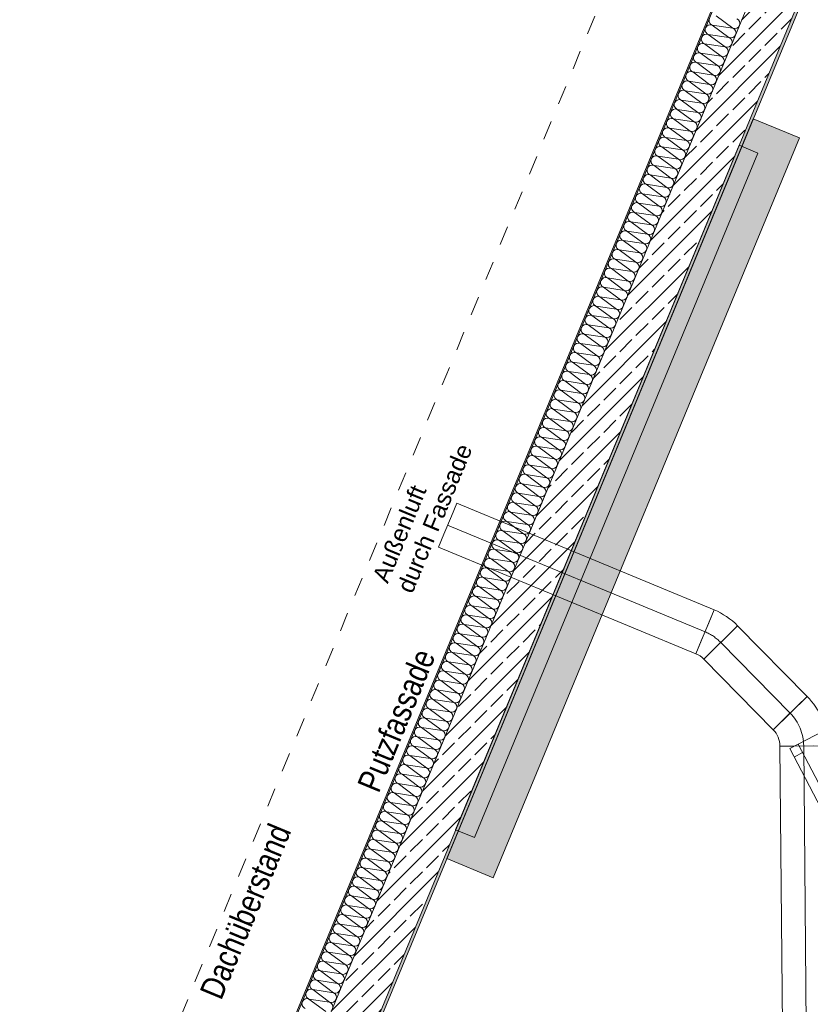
# Model space of a CAD drawing. Header units: metres. Extents: x -80 to 1923, y -189 to 69.
# Tile 123 of 256: x 931.24 to 935.4, y 18.25 to 23.43. Entities that reach past the tile are written whole.
import ezdxf

# ---------------------------------------------------------------- set-up
doc = ezdxf.new("R2010")
doc.units = ezdxf.units.M
doc.header["$MEASUREMENT"] = 0
doc.linetypes.add('Strichlinie_ eng', pattern=[0.115, 0.075, -0.04])
doc.linetypes.add('STRICHPUNKT2', pattern=[12.7, 6.35, -3.175, 0, -3.175])
for name, color, linetype in [('10 Fassade', 7, 'Continuous'), ('30 Dach', 7, 'Continuous'), ('70 Lüftung', 7, 'Continuous'), ('Neubau_10 Wand außen', 7, 'Continuous'), ('Neubau_30 Dach', 7, 'Continuous'), ('Neubau_50 Möblierung', 7, 'Continuous')]:
    doc.layers.add(name, color=color, linetype=linetype)
doc.styles.add('ERSTELLTER_STIL_2', font='ARIALN.TTF')
doc.styles.add('ERSTELLTER_STIL_3', font='arial.ttf')

# ---------------------------------------------------------------- blocks, each defined once
blk = doc.blocks.new('*X212', base_point=(929.77, 0))
at = {"layer": 'Neubau_10 Wand außen', "color": 8, "linetype": 'Continuous', "lineweight": 9}
for p, q in [((934.9011, 23.4479), (934.9895, 23.3825)), ((934.8807, 23.3987), (934.9691, 23.3332)), ((934.8807, 23.3987), (934.9895, 23.3825)), ((934.8603, 23.3494), (934.9691, 23.3332)), ((934.8603, 23.3494), (934.9487, 23.2839)), ((934.8399, 23.3001), (934.9283, 23.2347)), ((934.8399, 23.3001), (934.9487, 23.2839)), ((934.8195, 23.2508), (934.9079, 23.1854)), ((934.8195, 23.2508), (934.9283, 23.2347)), ((934.7991, 23.2016), (934.9079, 23.1854)), ((934.7991, 23.2016), (934.8874, 23.1361)), ((934.7787, 23.1523), (934.867, 23.0868)), ((934.7787, 23.1523), (934.8874, 23.1361)), ((934.7583, 23.103), (934.8466, 23.0376)), ((934.7583, 23.103), (934.867, 23.0868)), ((934.7175, 23.0045), (934.8058, 22.939)), ((934.7175, 23.0045), (934.8262, 22.9883)), ((934.7379, 23.0537), (934.8466, 23.0376)), ((934.7379, 23.0537), (934.8262, 22.9883)), ((934.6971, 22.9552), (934.7854, 22.8897)), ((934.6971, 22.9552), (934.8058, 22.939)), ((934.6766, 22.9059), (934.7854, 22.8897)), ((934.6766, 22.9059), (934.765, 22.8405)), ((934.6562, 22.8566), (934.7446, 22.7912)), ((934.6562, 22.8566), (934.765, 22.8405)), ((934.6358, 22.8074), (934.7242, 22.7419)), ((934.6358, 22.8074), (934.7446, 22.7912)), ((934.6154, 22.7581), (934.7242, 22.7419)), ((934.6154, 22.7581), (934.7038, 22.6926)), ((934.595, 22.7088), (934.6833, 22.6434)), ((934.595, 22.7088), (934.7038, 22.6926)), ((934.5746, 22.6596), (934.6629, 22.5941)), ((934.5746, 22.6596), (934.6833, 22.6434)), ((934.5542, 22.6103), (934.6629, 22.5941)), ((934.5542, 22.6103), (934.6425, 22.5448)), ((934.5338, 22.561), (934.6221, 22.4955)), ((934.5338, 22.561), (934.6425, 22.5448)), ((934.5134, 22.5117), (934.6017, 22.4463)), ((934.5134, 22.5117), (934.6221, 22.4955)), ((934.493, 22.4625), (934.6017, 22.4463)), ((934.493, 22.4625), (934.5813, 22.397)), ((934.4725, 22.4132), (934.5609, 22.3477)), ((934.4725, 22.4132), (934.5813, 22.397)), ((934.4521, 22.3639), (934.5405, 22.2985)), ((934.4521, 22.3639), (934.5609, 22.3477)), ((934.4317, 22.3146), (934.5405, 22.2985)), ((934.4317, 22.3146), (934.5201, 22.2492)), ((934.4113, 22.2654), (934.4997, 22.1999)), ((934.4113, 22.2654), (934.5201, 22.2492)), ((934.3909, 22.2161), (934.4792, 22.1506)), ((934.3909, 22.2161), (934.4997, 22.1999)), ((934.3705, 22.1668), (934.4792, 22.1506)), ((934.3705, 22.1668), (934.4588, 22.1014)), ((934.3501, 22.1175), (934.4384, 22.0521)), ((934.3501, 22.1175), (934.4588, 22.1014)), ((934.3093, 22.019), (934.418, 22.0028)), ((934.3093, 22.019), (934.3976, 21.9535)), ((934.3297, 22.0683), (934.418, 22.0028)), ((934.3297, 22.0683), (934.4384, 22.0521)), ((934.2889, 21.9697), (934.3772, 21.9043)), ((934.2889, 21.9697), (934.3976, 21.9535)), ((934.2684, 21.9204), (934.3568, 21.855)), ((934.2684, 21.9204), (934.3772, 21.9043)), ((934.248, 21.8712), (934.3568, 21.855)), ((934.248, 21.8712), (934.3364, 21.8057)), ((934.2276, 21.8219), (934.316, 21.7564)), ((934.2276, 21.8219), (934.3364, 21.8057)), ((934.2072, 21.7726), (934.2956, 21.7072)), ((934.2072, 21.7726), (934.316, 21.7564)), ((934.1868, 21.7234), (934.2956, 21.7072)), ((934.1868, 21.7234), (934.2751, 21.6579)), ((934.1664, 21.6741), (934.2547, 21.6086)), ((934.1664, 21.6741), (934.2751, 21.6579)), ((934.146, 21.6248), (934.2343, 21.5594)), ((934.146, 21.6248), (934.2547, 21.6086)), ((934.1256, 21.5755), (934.2343, 21.5594)), ((934.1256, 21.5755), (934.2139, 21.5101)), ((934.1052, 21.5263), (934.1935, 21.4608)), ((934.1052, 21.5263), (934.2139, 21.5101)), ((934.0848, 21.477), (934.1731, 21.4115)), ((934.0848, 21.477), (934.1935, 21.4608)), ((934.0643, 21.4277), (934.1731, 21.4115)), ((934.0643, 21.4277), (934.1527, 21.3623)), ((934.0439, 21.3784), (934.1323, 21.313)), ((934.0439, 21.3784), (934.1527, 21.3623)), ((934.0235, 21.3292), (934.1119, 21.2637)), ((934.0235, 21.3292), (934.1323, 21.313)), ((934.0031, 21.2799), (934.1119, 21.2637)), ((934.0031, 21.2799), (934.0915, 21.2144)), ((933.9827, 21.2306), (934.0711, 21.1652)), ((933.9827, 21.2306), (934.0915, 21.2144)), ((933.9623, 21.1813), (934.0506, 21.1159)), ((933.9623, 21.1813), (934.0711, 21.1652)), ((933.9419, 21.1321), (934.0506, 21.1159)), ((933.9419, 21.1321), (934.0302, 21.0666)), ((933.9215, 21.0828), (934.0098, 21.0173)), ((933.9215, 21.0828), (934.0302, 21.0666)), ((933.8807, 20.9843), (933.9894, 20.9681)), ((933.8807, 20.9843), (933.969, 20.9188)), ((933.9011, 21.0335), (933.9894, 20.9681)), ((933.9011, 21.0335), (934.0098, 21.0173)), ((933.8602, 20.935), (933.9486, 20.8695)), ((933.8602, 20.935), (933.969, 20.9188)), ((933.8398, 20.8857), (933.9282, 20.8202)), ((933.8398, 20.8857), (933.9486, 20.8695)), ((933.8194, 20.8364), (933.9282, 20.8202)), ((933.8194, 20.8364), (933.9078, 20.771)), ((933.799, 20.7872), (933.8874, 20.7217)), ((933.799, 20.7872), (933.9078, 20.771)), ((933.7786, 20.7379), (933.867, 20.6724)), ((933.7786, 20.7379), (933.8874, 20.7217)), ((933.7582, 20.6886), (933.867, 20.6724)), ((933.7582, 20.6886), (933.8465, 20.6232)), ((933.7378, 20.6393), (933.8261, 20.5739)), ((933.7378, 20.6393), (933.8465, 20.6232)), ((933.7174, 20.5901), (933.8057, 20.5246)), ((933.7174, 20.5901), (933.8261, 20.5739)), ((933.697, 20.5408), (933.8057, 20.5246)), ((933.697, 20.5408), (933.7853, 20.4753)), ((933.6766, 20.4915), (933.7649, 20.4261)), ((933.6766, 20.4915), (933.7853, 20.4753)), ((933.6562, 20.4422), (933.7445, 20.3768)), ((933.6562, 20.4422), (933.7649, 20.4261)), ((933.6357, 20.393), (933.7445, 20.3768)), ((933.6357, 20.393), (933.7241, 20.3275)), ((933.6153, 20.3437), (933.7037, 20.2782)), ((933.6153, 20.3437), (933.7241, 20.3275)), ((933.5949, 20.2944), (933.6833, 20.229)), ((933.5949, 20.2944), (933.7037, 20.2782)), ((933.5745, 20.2451), (933.6833, 20.229)), ((933.5745, 20.2451), (933.6629, 20.1797)), ((933.5541, 20.1959), (933.6424, 20.1304)), ((933.5541, 20.1959), (933.6629, 20.1797)), ((933.5337, 20.1466), (933.622, 20.0811)), ((933.5337, 20.1466), (933.6424, 20.1304)), ((933.5133, 20.0973), (933.622, 20.0811)), ((933.5133, 20.0973), (933.6016, 20.0319)), ((933.4725, 19.9988), (933.5608, 19.9333)), ((933.4725, 19.9988), (933.5812, 19.9826)), ((933.4929, 20.0481), (933.5812, 19.9826)), ((933.4929, 20.0481), (933.6016, 20.0319)), ((933.4521, 19.9495), (933.5608, 19.9333)), ((933.4521, 19.9495), (933.5404, 19.884)), ((933.4316, 19.9002), (933.52, 19.8348)), ((933.4316, 19.9002), (933.5404, 19.884)), ((933.4112, 19.851), (933.4996, 19.7855)), ((933.4112, 19.851), (933.52, 19.8348)), ((933.3908, 19.8017), (933.4996, 19.7855)), ((933.3908, 19.8017), (933.4792, 19.7362)), ((933.3704, 19.7524), (933.4588, 19.687)), ((933.3704, 19.7524), (933.4792, 19.7362)), ((933.35, 19.7031), (933.4383, 19.6377)), ((933.35, 19.7031), (933.4588, 19.687)), ((933.3296, 19.6539), (933.4383, 19.6377)), ((933.3296, 19.6539), (933.4179, 19.5884)), ((933.3092, 19.6046), (933.3975, 19.5391)), ((933.3092, 19.6046), (933.4179, 19.5884)), ((933.2888, 19.5553), (933.3771, 19.4899)), ((933.2888, 19.5553), (933.3975, 19.5391)), ((933.2684, 19.506), (933.3771, 19.4899)), ((933.2684, 19.506), (933.3567, 19.4406)), ((933.248, 19.4568), (933.3363, 19.3913)), ((933.248, 19.4568), (933.3567, 19.4406)), ((933.2275, 19.4075), (933.3159, 19.342)), ((933.2275, 19.4075), (933.3363, 19.3913)), ((933.2071, 19.3582), (933.3159, 19.342)), ((933.2071, 19.3582), (933.2955, 19.2928)), ((933.1867, 19.3089), (933.2751, 19.2435)), ((933.1867, 19.3089), (933.2955, 19.2928)), ((933.1663, 19.2597), (933.2547, 19.1942)), ((933.1663, 19.2597), (933.2751, 19.2435)), ((933.1459, 19.2104), (933.2547, 19.1942)), ((933.1459, 19.2104), (933.2342, 19.1449)), ((933.1255, 19.1611), (933.2138, 19.0957)), ((933.1255, 19.1611), (933.2342, 19.1449)), ((933.1051, 19.1119), (933.1934, 19.0464)), ((933.1051, 19.1119), (933.2138, 19.0957)), ((933.0847, 19.0626), (933.1934, 19.0464)), ((933.0847, 19.0626), (933.173, 18.9971)), ((933.0439, 18.964), (933.1322, 18.8986)), ((933.0439, 18.964), (933.1526, 18.9479)), ((933.0643, 19.0133), (933.1526, 18.9479)), ((933.0643, 19.0133), (933.173, 18.9971)), ((933.0234, 18.9148), (933.1322, 18.8986)), ((933.0234, 18.9148), (933.1118, 18.8493)), ((933.003, 18.8655), (933.0914, 18.8)), ((933.003, 18.8655), (933.1118, 18.8493)), ((932.9826, 18.8162), (933.071, 18.7508)), ((932.9826, 18.8162), (933.0914, 18.8)), ((932.9622, 18.7669), (933.071, 18.7508)), ((932.9622, 18.7669), (933.0506, 18.7015)), ((932.9418, 18.7177), (933.0302, 18.6522)), ((932.9418, 18.7177), (933.0506, 18.7015)), ((932.9214, 18.6684), (933.0097, 18.6029)), ((932.9214, 18.6684), (933.0302, 18.6522)), ((932.901, 18.6191), (933.0097, 18.6029)), ((932.901, 18.6191), (932.9893, 18.5537)), ((932.8806, 18.5698), (932.9689, 18.5044)), ((932.8806, 18.5698), (932.9893, 18.5537)), ((932.8602, 18.5206), (932.9485, 18.4551)), ((932.8602, 18.5206), (932.9689, 18.5044)), ((932.8398, 18.4713), (932.9485, 18.4551)), ((932.8398, 18.4713), (932.9281, 18.4058)), ((932.8194, 18.422), (932.9077, 18.3566)), ((932.8194, 18.422), (932.9281, 18.4058)), ((932.7989, 18.3728), (932.8873, 18.3073)), ((932.7989, 18.3728), (932.9077, 18.3566)), ((932.7785, 18.3235), (932.8873, 18.3073)), ((932.7785, 18.3235), (932.8669, 18.258)), ((932.7581, 18.2742), (932.8465, 18.2087)), ((932.7581, 18.2742), (932.8669, 18.258))]:
    blk.add_line(p, q, dxfattribs=at)
for centre, start, end in [((934.8909, 23.4233), 157.5, 247.5), ((934.9997, 23.4071), 337.5, 67.5), ((934.8705, 23.374), 157.5, 247.5), ((934.8705, 23.374), 67.5, 157.5), ((934.9997, 23.4071), 247.5, 337.5), ((934.9793, 23.3578), 337.5, 67.5), ((934.8501, 23.3247), 157.5, 247.5), ((934.8501, 23.3247), 67.5, 157.5), ((934.9793, 23.3578), 247.5, 337.5), ((934.9589, 23.3086), 337.5, 67.5), ((934.8297, 23.2755), 157.5, 247.5), ((934.8297, 23.2755), 67.5, 157.5), ((934.9589, 23.3086), 247.5, 337.5), ((934.9385, 23.2593), 337.5, 67.5), ((934.8093, 23.2262), 157.5, 247.5), ((934.8093, 23.2262), 67.5, 157.5), ((934.9385, 23.2593), 247.5, 337.5), ((934.9181, 23.21), 337.5, 67.5), ((934.7889, 23.1769), 157.5, 247.5), ((934.7889, 23.1769), 67.5, 157.5), ((934.9181, 23.21), 247.5, 337.5), ((934.8976, 23.1607), 337.5, 67.5), ((934.7685, 23.1277), 157.5, 247.5), ((934.7685, 23.1277), 67.5, 157.5), ((934.8976, 23.1607), 247.5, 337.5), ((934.8772, 23.1115), 337.5, 67.5), ((934.7277, 23.0291), 67.5, 157.5), ((934.7481, 23.0784), 157.5, 247.5), ((934.7481, 23.0784), 67.5, 157.5), ((934.8772, 23.1115), 247.5, 337.5), ((934.8568, 23.0622), 337.5, 67.5), ((934.7073, 22.9798), 67.5, 157.5), ((934.7277, 23.0291), 157.5, 247.5), ((934.8568, 23.0622), 247.5, 337.5), ((934.8364, 23.0129), 337.5, 67.5), ((934.6868, 22.9306), 67.5, 157.5), ((934.7073, 22.9798), 157.5, 247.5), ((934.816, 22.9636), 247.5, 337.5), ((934.8364, 23.0129), 247.5, 337.5), ((934.816, 22.9636), 337.5, 67.5), ((934.6664, 22.8813), 67.5, 157.5), ((934.6868, 22.9306), 157.5, 247.5), ((934.7956, 22.9144), 247.5, 337.5), ((934.7956, 22.9144), 337.5, 67.5), ((934.646, 22.832), 67.5, 157.5), ((934.6664, 22.8813), 157.5, 247.5), ((934.7752, 22.8651), 247.5, 337.5), ((934.7752, 22.8651), 337.5, 67.5), ((934.6256, 22.7827), 67.5, 157.5), ((934.646, 22.832), 157.5, 247.5), ((934.7548, 22.8158), 247.5, 337.5), ((934.7548, 22.8158), 337.5, 67.5), ((934.6052, 22.7335), 67.5, 157.5), ((934.6256, 22.7827), 157.5, 247.5), ((934.7344, 22.7666), 247.5, 337.5), ((934.7344, 22.7666), 337.5, 67.5), ((934.5848, 22.6842), 157.5, 247.5), ((934.5848, 22.6842), 67.5, 157.5), ((934.6052, 22.7335), 157.5, 247.5), ((934.714, 22.7173), 247.5, 337.5), ((934.6935, 22.668), 337.5, 67.5), ((934.714, 22.7173), 337.5, 67.5), ((934.5644, 22.6349), 157.5, 247.5), ((934.5644, 22.6349), 67.5, 157.5), ((934.6935, 22.668), 247.5, 337.5), ((934.6731, 22.6187), 337.5, 67.5), ((934.544, 22.5856), 157.5, 247.5), ((934.544, 22.5856), 67.5, 157.5), ((934.6731, 22.6187), 247.5, 337.5), ((934.6527, 22.5695), 337.5, 67.5), ((934.5236, 22.5364), 157.5, 247.5), ((934.5236, 22.5364), 67.5, 157.5), ((934.6527, 22.5695), 247.5, 337.5), ((934.6323, 22.5202), 337.5, 67.5), ((934.5032, 22.4871), 157.5, 247.5), ((934.5032, 22.4871), 67.5, 157.5), ((934.6323, 22.5202), 247.5, 337.5), ((934.6119, 22.4709), 337.5, 67.5), ((934.4827, 22.4378), 157.5, 247.5), ((934.4827, 22.4378), 67.5, 157.5), ((934.6119, 22.4709), 247.5, 337.5), ((934.5915, 22.4216), 337.5, 67.5), ((934.4623, 22.3885), 157.5, 247.5), ((934.4623, 22.3885), 67.5, 157.5), ((934.5915, 22.4216), 247.5, 337.5), ((934.5711, 22.3724), 337.5, 67.5), ((934.4419, 22.3393), 157.5, 247.5), ((934.4419, 22.3393), 67.5, 157.5), ((934.5711, 22.3724), 247.5, 337.5), ((934.5507, 22.3231), 337.5, 67.5), ((934.4215, 22.29), 157.5, 247.5), ((934.4215, 22.29), 67.5, 157.5), ((934.5507, 22.3231), 247.5, 337.5), ((934.5303, 22.2738), 337.5, 67.5), ((934.4011, 22.2407), 157.5, 247.5), ((934.4011, 22.2407), 67.5, 157.5), ((934.5303, 22.2738), 247.5, 337.5), ((934.5099, 22.2245), 337.5, 67.5), ((934.3807, 22.1915), 157.5, 247.5), ((934.3807, 22.1915), 67.5, 157.5), ((934.5099, 22.2245), 247.5, 337.5), ((934.4895, 22.1753), 337.5, 67.5), ((934.3603, 22.1422), 157.5, 247.5), ((934.3603, 22.1422), 67.5, 157.5), ((934.4895, 22.1753), 247.5, 337.5), ((934.469, 22.126), 337.5, 67.5), ((934.3399, 22.0929), 157.5, 247.5), ((934.3399, 22.0929), 67.5, 157.5), ((934.469, 22.126), 247.5, 337.5), ((934.4486, 22.0767), 337.5, 67.5), ((934.2991, 21.9944), 67.5, 157.5), ((934.3195, 22.0436), 157.5, 247.5), ((934.3195, 22.0436), 67.5, 157.5), ((934.4486, 22.0767), 247.5, 337.5), ((934.4282, 22.0274), 337.5, 67.5), ((934.2787, 21.9451), 67.5, 157.5), ((934.2991, 21.9944), 157.5, 247.5), ((934.4078, 21.9782), 247.5, 337.5), ((934.4282, 22.0274), 247.5, 337.5), ((934.4078, 21.9782), 337.5, 67.5), ((934.2582, 21.8958), 67.5, 157.5), ((934.2787, 21.9451), 157.5, 247.5), ((934.3874, 21.9289), 247.5, 337.5), ((934.3874, 21.9289), 337.5, 67.5), ((934.2378, 21.8465), 67.5, 157.5), ((934.2582, 21.8958), 157.5, 247.5), ((934.367, 21.8796), 247.5, 337.5), ((934.367, 21.8796), 337.5, 67.5), ((934.2174, 21.7973), 67.5, 157.5), ((934.2378, 21.8465), 157.5, 247.5), ((934.3466, 21.8304), 247.5, 337.5), ((934.3466, 21.8304), 337.5, 67.5), ((934.197, 21.748), 67.5, 157.5), ((934.2174, 21.7973), 157.5, 247.5), ((934.3262, 21.7811), 247.5, 337.5), ((934.3262, 21.7811), 337.5, 67.5), ((934.1766, 21.6987), 157.5, 247.5), ((934.1766, 21.6987), 67.5, 157.5), ((934.197, 21.748), 157.5, 247.5), ((934.3058, 21.7318), 247.5, 337.5), ((934.3058, 21.7318), 337.5, 67.5), ((934.1562, 21.6494), 157.5, 247.5), ((934.1562, 21.6494), 67.5, 157.5), ((934.2854, 21.6825), 247.5, 337.5), ((934.2649, 21.6333), 337.5, 67.5), ((934.2854, 21.6825), 337.5, 67.5), ((934.1358, 21.6002), 157.5, 247.5), ((934.1358, 21.6002), 67.5, 157.5), ((934.2649, 21.6333), 247.5, 337.5), ((934.2445, 21.584), 337.5, 67.5), ((934.1154, 21.5509), 157.5, 247.5), ((934.1154, 21.5509), 67.5, 157.5), ((934.2445, 21.584), 247.5, 337.5), ((934.2241, 21.5347), 337.5, 67.5), ((934.095, 21.5016), 157.5, 247.5), ((934.095, 21.5016), 67.5, 157.5), ((934.2241, 21.5347), 247.5, 337.5), ((934.2037, 21.4854), 337.5, 67.5), ((934.0746, 21.4523), 157.5, 247.5), ((934.0746, 21.4523), 67.5, 157.5), ((934.2037, 21.4854), 247.5, 337.5), ((934.1833, 21.4362), 337.5, 67.5), ((934.0541, 21.4031), 157.5, 247.5), ((934.0541, 21.4031), 67.5, 157.5), ((934.1833, 21.4362), 247.5, 337.5), ((934.1629, 21.3869), 337.5, 67.5), ((934.0337, 21.3538), 157.5, 247.5), ((934.0337, 21.3538), 67.5, 157.5), ((934.1629, 21.3869), 247.5, 337.5), ((934.1425, 21.3376), 337.5, 67.5), ((934.0133, 21.3045), 157.5, 247.5), ((934.0133, 21.3045), 67.5, 157.5), ((934.1425, 21.3376), 247.5, 337.5), ((934.1221, 21.2883), 337.5, 67.5), ((933.9929, 21.2553), 157.5, 247.5), ((933.9929, 21.2553), 67.5, 157.5), ((934.1221, 21.2883), 247.5, 337.5), ((934.1017, 21.2391), 337.5, 67.5), ((933.9725, 21.206), 157.5, 247.5), ((933.9725, 21.206), 67.5, 157.5), ((934.1017, 21.2391), 247.5, 337.5), ((934.0813, 21.1898), 337.5, 67.5), ((933.9521, 21.1567), 157.5, 247.5), ((933.9521, 21.1567), 67.5, 157.5), ((934.0813, 21.1898), 247.5, 337.5), ((934.0608, 21.1405), 337.5, 67.5), ((933.9317, 21.1074), 157.5, 247.5), ((933.9317, 21.1074), 67.5, 157.5), ((934.0608, 21.1405), 247.5, 337.5), ((934.0404, 21.0913), 337.5, 67.5), ((933.8909, 21.0089), 67.5, 157.5), ((933.9113, 21.0582), 157.5, 247.5), ((933.9113, 21.0582), 67.5, 157.5), ((934.0404, 21.0913), 247.5, 337.5), ((934.02, 21.042), 337.5, 67.5), ((933.8705, 20.9596), 67.5, 157.5), ((933.8909, 21.0089), 157.5, 247.5), ((934.02, 21.042), 247.5, 337.5), ((933.9996, 20.9927), 337.5, 67.5), ((933.85, 20.9103), 67.5, 157.5), ((933.8705, 20.9596), 157.5, 247.5), ((933.9792, 20.9434), 247.5, 337.5), ((933.9996, 20.9927), 247.5, 337.5), ((933.9792, 20.9434), 337.5, 67.5), ((933.8296, 20.8611), 67.5, 157.5), ((933.85, 20.9103), 157.5, 247.5), ((933.9588, 20.8942), 247.5, 337.5), ((933.9588, 20.8942), 337.5, 67.5), ((933.8092, 20.8118), 67.5, 157.5), ((933.8296, 20.8611), 157.5, 247.5), ((933.9384, 20.8449), 247.5, 337.5), ((933.9384, 20.8449), 337.5, 67.5), ((933.7888, 20.7625), 67.5, 157.5), ((933.8092, 20.8118), 157.5, 247.5), ((933.918, 20.7956), 247.5, 337.5), ((933.918, 20.7956), 337.5, 67.5), ((933.7684, 20.7132), 67.5, 157.5), ((933.7888, 20.7625), 157.5, 247.5), ((933.8976, 20.7463), 247.5, 337.5), ((933.8976, 20.7463), 337.5, 67.5), ((933.748, 20.664), 157.5, 247.5), ((933.748, 20.664), 67.5, 157.5), ((933.7684, 20.7132), 157.5, 247.5), ((933.8772, 20.6971), 247.5, 337.5), ((933.8567, 20.6478), 337.5, 67.5), ((933.8772, 20.6971), 337.5, 67.5), ((933.7276, 20.6147), 157.5, 247.5), ((933.7276, 20.6147), 67.5, 157.5), ((933.8567, 20.6478), 247.5, 337.5), ((933.8363, 20.5985), 337.5, 67.5), ((933.7072, 20.5654), 157.5, 247.5), ((933.7072, 20.5654), 67.5, 157.5), ((933.8363, 20.5985), 247.5, 337.5), ((933.8159, 20.5492), 337.5, 67.5), ((933.6868, 20.5162), 157.5, 247.5), ((933.6868, 20.5162), 67.5, 157.5), ((933.8159, 20.5492), 247.5, 337.5), ((933.7955, 20.5), 337.5, 67.5), ((933.6664, 20.4669), 157.5, 247.5), ((933.6664, 20.4669), 67.5, 157.5), ((933.7955, 20.5), 247.5, 337.5), ((933.7751, 20.4507), 337.5, 67.5), ((933.6459, 20.4176), 157.5, 247.5), ((933.6459, 20.4176), 67.5, 157.5), ((933.7751, 20.4507), 247.5, 337.5), ((933.7547, 20.4014), 337.5, 67.5), ((933.6255, 20.3683), 157.5, 247.5), ((933.6255, 20.3683), 67.5, 157.5), ((933.7547, 20.4014), 247.5, 337.5), ((933.7343, 20.3521), 337.5, 67.5), ((933.6051, 20.3191), 157.5, 247.5), ((933.6051, 20.3191), 67.5, 157.5), ((933.7343, 20.3521), 247.5, 337.5), ((933.7139, 20.3029), 337.5, 67.5), ((933.5847, 20.2698), 157.5, 247.5), ((933.5847, 20.2698), 67.5, 157.5), ((933.7139, 20.3029), 247.5, 337.5), ((933.6935, 20.2536), 337.5, 67.5), ((933.5643, 20.2205), 157.5, 247.5), ((933.5643, 20.2205), 67.5, 157.5), ((933.6935, 20.2536), 247.5, 337.5), ((933.6731, 20.2043), 337.5, 67.5), ((933.5439, 20.1712), 157.5, 247.5), ((933.5439, 20.1712), 67.5, 157.5), ((933.6731, 20.2043), 247.5, 337.5), ((933.6526, 20.1551), 337.5, 67.5), ((933.5235, 20.122), 157.5, 247.5), ((933.5235, 20.122), 67.5, 157.5), ((933.6526, 20.1551), 247.5, 337.5), ((933.6322, 20.1058), 337.5, 67.5), ((933.5031, 20.0727), 157.5, 247.5), ((933.5031, 20.0727), 67.5, 157.5), ((933.6322, 20.1058), 247.5, 337.5), ((933.6118, 20.0565), 337.5, 67.5), ((933.4623, 19.9741), 67.5, 157.5), ((933.4827, 20.0234), 157.5, 247.5), ((933.4827, 20.0234), 67.5, 157.5), ((933.6118, 20.0565), 247.5, 337.5), ((933.5914, 20.0072), 337.5, 67.5), ((933.4418, 19.9249), 67.5, 157.5), ((933.4623, 19.9741), 157.5, 247.5), ((933.571, 19.958), 247.5, 337.5), ((933.5914, 20.0072), 247.5, 337.5), ((933.571, 19.958), 337.5, 67.5), ((933.4214, 19.8756), 67.5, 157.5), ((933.4418, 19.9249), 157.5, 247.5), ((933.5506, 19.9087), 247.5, 337.5), ((933.5506, 19.9087), 337.5, 67.5), ((933.401, 19.8263), 67.5, 157.5), ((933.4214, 19.8756), 157.5, 247.5), ((933.5302, 19.8594), 247.5, 337.5), ((933.5302, 19.8594), 337.5, 67.5), ((933.3806, 19.777), 67.5, 157.5), ((933.401, 19.8263), 157.5, 247.5), ((933.5098, 19.8101), 247.5, 337.5), ((933.5098, 19.8101), 337.5, 67.5), ((933.3602, 19.7278), 67.5, 157.5), ((933.3806, 19.777), 157.5, 247.5), ((933.4894, 19.7609), 247.5, 337.5), ((933.4894, 19.7609), 337.5, 67.5), ((933.3398, 19.6785), 157.5, 247.5), ((933.3398, 19.6785), 67.5, 157.5), ((933.3602, 19.7278), 157.5, 247.5), ((933.469, 19.7116), 247.5, 337.5), ((933.469, 19.7116), 337.5, 67.5), ((933.3194, 19.6292), 157.5, 247.5), ((933.3194, 19.6292), 67.5, 157.5), ((933.4486, 19.6623), 247.5, 337.5), ((933.4281, 19.613), 337.5, 67.5), ((933.4486, 19.6623), 337.5, 67.5), ((933.299, 19.58), 157.5, 247.5), ((933.299, 19.58), 67.5, 157.5), ((933.4281, 19.613), 247.5, 337.5), ((933.4077, 19.5638), 337.5, 67.5), ((933.2786, 19.5307), 157.5, 247.5), ((933.2786, 19.5307), 67.5, 157.5), ((933.4077, 19.5638), 247.5, 337.5), ((933.3873, 19.5145), 337.5, 67.5), ((933.2582, 19.4814), 157.5, 247.5), ((933.2582, 19.4814), 67.5, 157.5), ((933.3873, 19.5145), 247.5, 337.5), ((933.3669, 19.4652), 337.5, 67.5), ((933.2378, 19.4321), 157.5, 247.5), ((933.2378, 19.4321), 67.5, 157.5), ((933.3669, 19.4652), 247.5, 337.5), ((933.3465, 19.416), 337.5, 67.5), ((933.2173, 19.3829), 157.5, 247.5), ((933.2173, 19.3829), 67.5, 157.5), ((933.3465, 19.416), 247.5, 337.5), ((933.3261, 19.3667), 337.5, 67.5), ((933.1969, 19.3336), 157.5, 247.5), ((933.1969, 19.3336), 67.5, 157.5), ((933.3261, 19.3667), 247.5, 337.5), ((933.3057, 19.3174), 337.5, 67.5), ((933.1765, 19.2843), 157.5, 247.5), ((933.1765, 19.2843), 67.5, 157.5), ((933.3057, 19.3174), 247.5, 337.5), ((933.2853, 19.2681), 337.5, 67.5), ((933.1561, 19.235), 157.5, 247.5), ((933.1561, 19.235), 67.5, 157.5), ((933.2853, 19.2681), 247.5, 337.5), ((933.2649, 19.2189), 337.5, 67.5), ((933.1357, 19.1858), 157.5, 247.5), ((933.1357, 19.1858), 67.5, 157.5), ((933.2649, 19.2189), 247.5, 337.5), ((933.2445, 19.1696), 337.5, 67.5), ((933.1153, 19.1365), 157.5, 247.5), ((933.1153, 19.1365), 67.5, 157.5), ((933.2445, 19.1696), 247.5, 337.5), ((933.224, 19.1203), 337.5, 67.5), ((933.0949, 19.0872), 157.5, 247.5), ((933.0949, 19.0872), 67.5, 157.5), ((933.224, 19.1203), 247.5, 337.5), ((933.2036, 19.071), 337.5, 67.5), ((933.0541, 18.9887), 67.5, 157.5), ((933.0745, 19.0379), 157.5, 247.5), ((933.0745, 19.0379), 67.5, 157.5), ((933.2036, 19.071), 247.5, 337.5), ((933.1832, 19.0218), 337.5, 67.5), ((933.0337, 18.9394), 67.5, 157.5), ((933.0541, 18.9887), 157.5, 247.5), ((933.1628, 18.9725), 247.5, 337.5), ((933.1832, 19.0218), 247.5, 337.5), ((933.1628, 18.9725), 337.5, 67.5), ((933.0132, 18.8901), 67.5, 157.5), ((933.0337, 18.9394), 157.5, 247.5), ((933.1424, 18.9232), 247.5, 337.5), ((933.1424, 18.9232), 337.5, 67.5), ((932.9928, 18.8409), 67.5, 157.5), ((933.0132, 18.8901), 157.5, 247.5), ((933.122, 18.8739), 247.5, 337.5), ((933.122, 18.8739), 337.5, 67.5), ((932.9724, 18.7916), 67.5, 157.5), ((932.9928, 18.8409), 157.5, 247.5), ((933.1016, 18.8247), 247.5, 337.5), ((933.1016, 18.8247), 337.5, 67.5), ((932.952, 18.7423), 67.5, 157.5), ((932.9724, 18.7916), 157.5, 247.5), ((933.0812, 18.7754), 247.5, 337.5), ((933.0812, 18.7754), 337.5, 67.5), ((932.9316, 18.693), 157.5, 247.5), ((932.9316, 18.693), 67.5, 157.5), ((932.952, 18.7423), 157.5, 247.5), ((933.0608, 18.7261), 247.5, 337.5), ((933.0608, 18.7261), 337.5, 67.5), ((932.9112, 18.6438), 157.5, 247.5), ((932.9112, 18.6438), 67.5, 157.5), ((933.0404, 18.6768), 247.5, 337.5), ((933.0199, 18.6276), 337.5, 67.5), ((933.0404, 18.6768), 337.5, 67.5), ((932.8908, 18.5945), 157.5, 247.5), ((932.8908, 18.5945), 67.5, 157.5), ((933.0199, 18.6276), 247.5, 337.5), ((932.9995, 18.5783), 337.5, 67.5), ((932.8704, 18.5452), 157.5, 247.5), ((932.8704, 18.5452), 67.5, 157.5), ((932.9995, 18.5783), 247.5, 337.5), ((932.9791, 18.529), 337.5, 67.5), ((932.85, 18.4959), 157.5, 247.5), ((932.85, 18.4959), 67.5, 157.5), ((932.9791, 18.529), 247.5, 337.5), ((932.9587, 18.4798), 337.5, 67.5), ((932.8296, 18.4467), 157.5, 247.5), ((932.8296, 18.4467), 67.5, 157.5), ((932.9587, 18.4798), 247.5, 337.5), ((932.9383, 18.4305), 337.5, 67.5), ((932.8091, 18.3974), 157.5, 247.5), ((932.8091, 18.3974), 67.5, 157.5), ((932.9383, 18.4305), 247.5, 337.5), ((932.9179, 18.3812), 337.5, 67.5), ((932.7887, 18.3481), 157.5, 247.5), ((932.7887, 18.3481), 67.5, 157.5), ((932.9179, 18.3812), 247.5, 337.5), ((932.8975, 18.3319), 337.5, 67.5), ((932.7683, 18.2988), 157.5, 247.5), ((932.7683, 18.2988), 67.5, 157.5), ((932.8975, 18.3319), 247.5, 337.5), ((932.8771, 18.2827), 337.5, 67.5), ((932.7479, 18.2496), 157.5, 247.5), ((932.7479, 18.2496), 67.5, 157.5), ((932.8771, 18.2827), 247.5, 337.5), ((932.8567, 18.2334), 337.5, 67.5)]:
    blk.add_arc(centre, 0.0267, start, end, dxfattribs=at)
blk = doc.blocks.new('Stuhl 02 27[184]_1', base_point=(935.829, 19.4226))
at = {"layer": 'Neubau_50 Möblierung', "color": 8, "linetype": 'Continuous', "lineweight": 18}
for p, q in [((935.5189, 19.2603), (935.3334, 19.6147)), ((935.3566, 19.5704), (935.3123, 19.5472)), ((935.4957, 19.3046), (935.4514, 19.2814))]:
    blk.add_line(p, q, dxfattribs=at)
at = {"layer": 'Neubau_50 Möblierung', "color": 8, "linetype": 'Continuous', "lineweight": 18, "flags": 128}
blk.add_lwpolyline([(935.829, 19.4226), (935.6435, 19.777), (935.2891, 19.5915), (935.4746, 19.2371)], close=True, dxfattribs=at)

msp = doc.modelspace()

# ---------------------------------------------------------------- hatches: boundary and pattern name
at = {"layer": 'Neubau_10 Wand außen', "linetype": 'Continuous', "lineweight": 0, "true_color": 0x000000}
h = msp.add_hatch(dxfattribs=at)
h.set_pattern_fill('Mörtel_0001', color=18, style=0, pattern_type=2)
h.set_pattern_definition([(45, (929.77, 0.175), (-0.05568466, 0.05568466), [0, -0.0525, 0, -0.07875]), (110, (929.945, 0.175), (0.0740008, 0.02693409), [0, -0.0385, 0, -0.0665])])
h.paths.add_polyline_path([(935.351, 24.6219), (932.029, 16.6019), (932.0366, 16.6019), (935.3586, 24.6219)])
h = msp.add_hatch(dxfattribs=at)
h.set_pattern_fill('Beton_Stahlbeton_0001', color=18, style=0, pattern_type=2)
h.set_pattern_definition([(45, (929.77, 0), (-0.0848528, 0.0848528), []), (45, (929.72758, 0.04243), (-0.0848528, 0.0848528), [0.09, -0.03])])
h.paths.add_polyline_path([(932.6352, 17.0019), (935.7915, 24.6219), (935.5317, 24.6219), (932.3754, 17.0019)])
h = msp.add_hatch(dxfattribs=at)
h.set_pattern_fill('Gips_0001', color=18, style=0, pattern_type=2)
h.set_pattern_definition([(45, (929.770002, 0), (-0.01767767, 0.01767767), [0, -0.025])])
h.paths.add_polyline_path([(932.6577, 17.0169), (935.8078, 24.6219), (935.7915, 24.6219), (932.6414, 17.0169)])
at = {"layer": 'Neubau_50 Möblierung', "linetype": 'Continuous', "lineweight": 0, "true_color": 0xffffff}
for points in [[(935.097, 22.9061), (935.3408, 22.8052), (933.7282, 18.9122), (933.4845, 19.0131)], [(935.0219, 22.7662), (935.1205, 22.7254), (933.6289, 19.1243), (933.5303, 19.1652)]]:
    msp.add_hatch(color=7, dxfattribs=at).paths.add_polyline_path(points)

# ---------------------------------------------------------------- linework, layer by layer
at = {"layer": '70 Lüftung', "color": 70, "linetype": 'Continuous', "lineweight": 18, "true_color": 0x73ff00}
for p, q in [((933.5359, 20.883), (933.5079, 20.8153)), ((934.8906, 20.3218), (933.5359, 20.883)), ((933.5079, 20.8153), (933.4683, 20.7196)), ((933.4683, 20.7196), (933.4402, 20.652)), ((933.4402, 20.652), (934.7949, 20.0909)), ((934.8906, 20.3218), (934.7949, 20.0909)), ((934.8906, 20.3218), (934.8626, 20.2542)), ((934.8626, 20.2542), (934.823, 20.1585)), ((935.0146, 20.2382), (934.8363, 20.063)), ((935.0146, 20.2382), (934.9624, 20.1869)), ((935.38, 19.8664), (935.0146, 20.2382)), ((934.823, 20.1585), (934.7949, 20.0909)), ((934.9624, 20.1869), (934.8885, 20.1143)), ((934.8885, 20.1143), (934.8363, 20.063)), ((934.8363, 20.063), (935.2016, 19.6912)), ((935.38, 19.8664), (935.2016, 19.6912)), ((935.38, 19.8664), (935.3277, 19.8151)), ((935.3277, 19.8151), (935.2539, 19.7425)), ((935.2539, 19.7425), (935.2016, 19.6912)), ((935.4875, 19.6068), (935.2375, 19.6047)), ((935.3107, 19.6053), (935.2375, 19.6047)), ((935.2375, 19.6047), (935.2518, 17.9669)), ((935.4143, 19.6062), (935.3107, 19.6053))]:
    msp.add_line(p, q, dxfattribs=at)
at = {"layer": '70 Lüftung', "color": 70, "linetype": 'STRICHPUNKT2', "lineweight": 18, "true_color": 0x73ff00}
for p, q in [((934.8428, 20.2063), (933.4881, 20.7675)), ((935.2908, 19.7788), (934.9254, 20.1506)), ((935.3768, 17.968), (935.3625, 19.6057))]:
    msp.add_line(p, q, dxfattribs=at)
at = {"layer": '70 Lüftung', "color": 70, "linetype": 'Continuous', "lineweight": 18, "true_color": 0x73ff00}
for centre, radius, start, end in [((934.7471, 19.9754), 0.375, 44.5, 67.5), ((934.7471, 19.9754), 0.125, 44.5, 67.5), ((935.1125, 19.6036), 0.375, 0.5, 44.5), ((935.1125, 19.6036), 0.125, 0.5, 44.5)]:
    msp.add_arc(centre, radius, start, end, dxfattribs=at)
at = {"layer": '70 Lüftung', "color": 70, "linetype": 'STRICHPUNKT2', "lineweight": 18, "true_color": 0x73ff00}
for centre, start, end in [((934.7471, 19.9754), 44.5, 67.5), ((935.1125, 19.6036), 0.5, 44.5)]:
    msp.add_arc(centre, 0.25, start, end, dxfattribs=at)
at = {"layer": 'Neubau_10 Wand außen', "color": 7, "linetype": 'Continuous', "lineweight": 13}
for p, q in [((935.3586, 24.6219), (932.1028, 16.7619)), ((935.5317, 24.6219), (932.3754, 17.0019)), ((932.6352, 17.0019), (935.7915, 24.6219))]:
    msp.add_line(p, q, dxfattribs=at)
at = {"layer": 'Neubau_10 Wand außen', "color": 7, "linetype": 'Continuous', "lineweight": 13, "flags": 128}
for points in [[(935.351, 24.6219), (932.0261, 16.5949)], [(932.6577, 17.0169), (935.8078, 24.6219)]]:
    msp.add_lwpolyline(points, dxfattribs=at)
at = {"layer": 'Neubau_30 Dach', "color": 7, "linetype": 'Strichlinie_ eng', "lineweight": 9}
msp.add_line((934.9518, 25.1086), (931.2357, 16.1369), dxfattribs=at)
at = {"layer": 'Neubau_50 Möblierung', "color": 7, "linetype": 'Continuous', "lineweight": 9, "flags": 128}
for points in [[(935.097, 22.9061), (935.3408, 22.8052), (933.7282, 18.9122), (933.4845, 19.0131)], [(935.0219, 22.7662), (935.1205, 22.7254), (933.6289, 19.1243), (933.5303, 19.1652)]]:
    msp.add_lwpolyline(points, close=True, dxfattribs=at)

# ---------------------------------------------------------------- block references
at = {"layer": 'Neubau_10 Wand außen', "color": 7, "lineweight": 9}
msp.add_blockref('*X212', (929.77, 0), dxfattribs=at)
at = {"layer": 'Neubau_50 Möblierung', "color": 8, "linetype": 'Continuous', "lineweight": 18}
msp.add_blockref('Stuhl 02 27[184]_1', (935.829, 19.4226), dxfattribs=at)

# ---------------------------------------------------------------- texts
at = {"layer": '10 Fassade', "color": 7, "linetype": 'Continuous', "lineweight": 9, "insert": (933.1265, 19.3517), "char_height": 0.125, "attachment_point": 7, "rotation": 67.5, "style": 'ERSTELLTER_STIL_2'}
msp.add_mtext('\\A1;{\\pql;\\fArial Narrow|b0|i0|c0|p0;\\W1.000000;Putz\\fArial Narrow|b0|i0|c0|p0;\\W1.000000;fassade}', dxfattribs=at)
at = {"layer": '30 Dach', "color": 7, "linetype": 'Continuous', "lineweight": 9, "insert": (932.2974, 18.2624), "char_height": 0.125, "attachment_point": 7, "rotation": 67.5, "style": 'ERSTELLTER_STIL_2'}
msp.add_mtext('\\A1;{\\pql;\\fArial Narrow|b0|i0|c0|p0;\\W1.000000;Dachüberstand}', dxfattribs=at)
at = {"layer": '70 Lüftung', "color": 7, "linetype": 'Continuous', "lineweight": 9, "insert": (933.0895, 20.4907), "char_height": 0.09, "attachment_point": 1, "rotation": 67.5, "line_spacing_factor": 0.933377, "style": 'ERSTELLTER_STIL_3'}
msp.add_mtext('\\A1;{\\pql;\\fArial|b0|i0|c0|p0;\\W1.000000;Außenluft\\fArial|b0|i0|c0|p0;\\W1.000000; \\P\\pql;\\fArial|b0|i0|c0|p0;\\W1.000000;durch Fassade}', dxfattribs=at)

doc.saveas('drawing.dxf')
